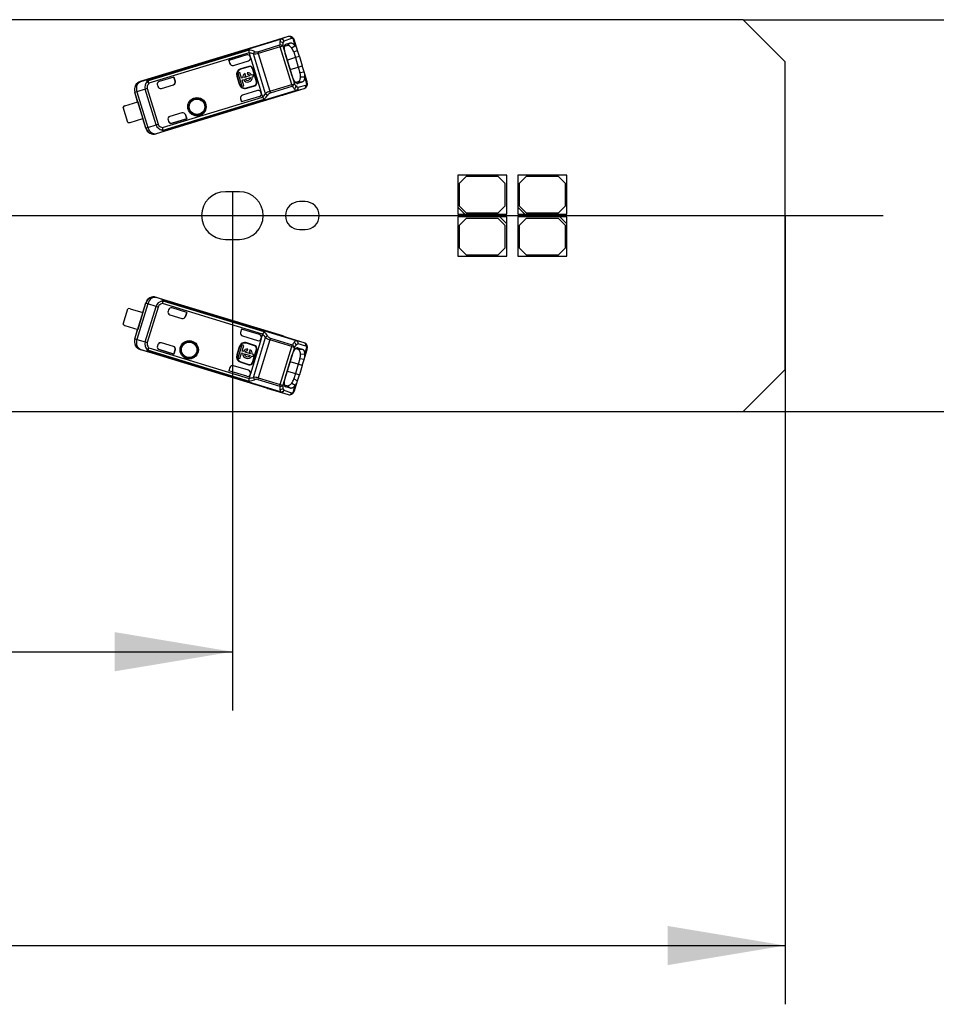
# Model space of a CAD drawing. Header units: millimetres. Extents: x 16 to 406, y 5 to 285.
# Tile 6 of 14: x 177 to 209, y 94 to 129. Entities that reach past the tile are written whole.
import ezdxf
from ezdxf.enums import TextEntityAlignment as Align
from ezdxf.lldxf.tags import DXFTag

# ---------------------------------------------------------------- set-up
doc = ezdxf.new("R2010")
doc.units = ezdxf.units.MM
doc.layers.add('Default', color=7, linetype='Continuous')
doc.layers.add('LINLED_280X28MM_', color=7, linetype='Continuous')
doc.styles.add('SEACAD_Arial', font='arial.ttf')
tags = doc.linetypes.add('CENTER2', pattern=[28.575, 19.05, -3.175, 3.175, -3.175]).pattern_tags.tags
tags[10:11] = [DXFTag(74, 4), DXFTag(75, 0), DXFTag(340, '0'), DXFTag(46, 0.0), DXFTag(50, 0.0), DXFTag(44, 0.0), DXFTag(45, 0.0)]
tags[8:9] = [DXFTag(74, 4), DXFTag(75, 0), DXFTag(340, '0'), DXFTag(46, 0.0), DXFTag(50, 0.0), DXFTag(44, 0.0), DXFTag(45, 0.0)]
tags[6:7] = [DXFTag(74, 4), DXFTag(75, 0), DXFTag(340, '0'), DXFTag(46, 0.0), DXFTag(50, 0.0), DXFTag(44, 0.0), DXFTag(45, 0.0)]
tags[4:5] = [DXFTag(74, 4), DXFTag(75, 0), DXFTag(340, '0'), DXFTag(46, 0.0), DXFTag(50, 0.0), DXFTag(44, 0.0), DXFTag(45, 0.0)]
doc.dimstyles.new('ISO', dxfattribs={"dimtxt": 4.2, "dimasz": 4.2, "dimexe": 2.1, "dimexo": 0, "dimgap": 1.05, "dimtad": 1, "dimlfac": 2, "dimtxsty": 'SEACAD_Arial', "dimblk1": '_SE_FILLED', "dimblk2": '_SE_FILLED', "dimsah": 1, "dimcen": 2.1, "dimadec": 0, "dimazin": 0, "dimtfac": 0.5, "dimtdec": 3, "dimtmove": 0, "dimatfit": 3, "dimfxl": 1, "dimarcsym": 0})

# ---------------------------------------------------------------- blocks, each defined once
blk = doc.blocks.new('SEANNOT_GROUP1')
at = {"layer": 'Default', "color": 7, "linetype": 'CENTER2'}
blk.add_line((61.097, 121.857), (207.597, 121.857), dxfattribs=at)
blk = doc.blocks.new('SE1')
at = {"layer": 'LINLED_280X28MM_', "color": 7, "linetype": 'Continuous'}
for p, q in [((202.597, 128.857), (66.097, 128.857)), ((204.097, 127.357), (202.597, 128.857)), ((181.388, 126.732), (186.068, 128.163)), ((186.069, 128.161), (181.389, 126.73)), ((186.344, 128.255), (185.576, 128.02)), ((186.344, 128.255), (186.068, 128.163)), ((186.069, 128.161), (186.068, 128.163)), ((186.464, 128.187), (186.188, 128.095)), ((186.595, 127.917), (186.515, 128.181)), ((186.675, 127.758), (186.566, 128.115)), ((185.574, 128.024), (181.058, 126.643)), ((184.942, 127.771), (181.34, 126.67)), ((185.255, 127.713), (186.039, 127.953)), ((186.057, 127.893), (185.273, 127.653)), ((185.576, 128.02), (185.574, 128.024)), ((186.057, 127.893), (186.039, 127.953)), ((186.057, 127.893), (186.147, 127.92)), ((186.471, 126.539), (186.057, 127.893)), ((186.147, 127.92), (186.561, 126.566)), ((186.212, 127.912), (186.292, 127.937)), ((186.256, 127.978), (186.233, 127.96)), ((186.256, 127.978), (186.412, 128.027)), ((186.292, 127.937), (186.412, 128.027)), ((186.595, 127.918), (186.471, 127.841)), ((186.675, 127.758), (186.538, 127.695)), ((186.741, 127.544), (186.675, 127.758)), ((184.941, 127.677), (181.367, 126.584)), ((184.859, 127.599), (184.222, 127.404)), ((184.222, 127.404), (184.223, 127.405)), ((184.222, 127.404), (184.257, 127.287)), ((184.859, 127.599), (184.223, 127.405)), ((184.223, 127.405), (184.26, 127.283)), ((184.382, 127.221), (184.924, 127.386)), ((184.859, 127.599), (184.859, 127.599)), ((184.943, 127.668), (184.941, 127.677)), ((184.943, 127.668), (184.984, 127.533)), ((184.991, 127.511), (184.984, 127.533)), ((184.991, 127.511), (185.374, 126.258)), ((185.536, 126.212), (185.099, 127.64)), ((185.273, 127.653), (185.687, 126.299)), ((186.488, 126.84), (186.239, 127.653)), ((186.597, 127.501), (186.312, 127.413)), ((186.538, 127.695), (186.597, 127.501)), ((186.741, 127.544), (186.597, 127.501)), ((186.597, 127.501), (186.7, 127.166)), ((186.741, 127.544), (186.843, 127.21)), ((184.257, 127.287), (184.26, 127.283)), ((184.932, 127.188), (184.646, 127.101)), ((184.646, 127.101), (184.649, 127.088)), ((184.936, 127.176), (184.649, 127.088)), ((184.936, 127.176), (184.932, 127.188)), ((185.074, 127.113), (185.061, 127.109)), ((185.207, 126.631), (185.061, 127.109)), ((185.22, 126.635), (185.074, 127.113)), ((186.415, 127.079), (186.7, 127.166)), ((186.7, 127.166), (186.843, 127.21)), ((186.7, 127.166), (186.759, 126.972)), ((186.908, 126.996), (186.843, 127.21)), ((204.097, 116.357), (204.097, 127.357)), ((181.388, 126.732), (181.066, 126.637)), ((181.367, 126.584), (181.34, 126.67)), ((181.388, 126.732), (181.389, 126.73)), ((182.261, 126.805), (181.735, 126.644)), ((182.26, 126.804), (181.735, 126.644)), ((182.261, 126.805), (182.26, 126.804)), ((182.26, 126.804), (182.304, 126.659)), ((182.306, 126.659), (182.261, 126.805)), ((184.517, 126.838), (184.504, 126.834)), ((184.504, 126.834), (184.592, 126.548)), ((184.517, 126.838), (184.604, 126.551)), ((184.609, 126.968), (184.545, 126.948)), ((184.545, 126.948), (184.69, 126.476)), ((184.671, 126.763), (184.609, 126.968)), ((184.72, 126.778), (184.671, 126.763)), ((184.691, 126.7), (184.739, 126.715)), ((184.753, 126.495), (184.691, 126.7)), ((184.977, 126.857), (184.779, 126.796)), ((184.799, 126.733), (184.996, 126.793)), ((184.819, 126.879), (184.801, 126.939)), ((184.88, 126.963), (184.898, 126.903)), ((185.086, 126.89), (185.036, 126.875)), ((185.056, 126.812), (185.105, 126.827)), ((185.105, 126.827), (185.086, 126.89)), ((186.759, 126.972), (186.908, 126.996)), ((186.785, 126.813), (186.931, 126.819)), ((187.018, 126.639), (186.908, 126.996)), ((187.011, 126.555), (186.931, 126.819)), ((181.233, 126.371), (180.934, 126.283)), ((181.058, 126.643), (181.065, 126.637)), ((181.306, 126.394), (181.233, 126.371)), ((181.621, 125.102), (181.233, 126.371)), ((181.301, 126.651), (181.367, 126.584)), ((181.306, 126.394), (181.694, 125.125)), ((181.669, 126.519), (181.684, 126.469)), ((181.735, 126.644), (181.735, 126.644)), ((181.809, 126.403), (182.239, 126.534)), ((186.631, 126.323), (181.951, 124.892)), ((186.632, 126.321), (181.951, 124.89)), ((182.304, 126.659), (182.306, 126.659)), ((184.592, 126.548), (184.604, 126.551)), ((184.69, 126.476), (184.753, 126.495)), ((185.249, 126.325), (184.707, 126.159)), ((184.854, 126.419), (185.141, 126.506)), ((184.854, 126.419), (184.858, 126.406)), ((184.858, 126.406), (185.145, 126.494)), ((185.145, 126.494), (185.141, 126.506)), ((185.207, 126.631), (185.22, 126.635)), ((185.687, 126.299), (186.471, 126.539)), ((185.705, 126.239), (186.489, 126.479)), ((186.143, 126.164), (186.912, 126.399)), ((186.471, 126.539), (186.561, 126.566)), ((186.489, 126.479), (186.471, 126.539)), ((186.691, 126.634), (186.611, 126.61)), ((186.632, 126.321), (186.631, 126.323)), ((186.632, 126.321), (186.912, 126.399)), ((186.646, 126.581), (186.684, 126.579)), ((186.841, 126.626), (186.684, 126.579)), ((186.841, 126.626), (186.691, 126.634)), ((186.692, 126.444), (186.972, 126.522)), ((180.867, 126.263), (180.857, 126.268)), ((180.963, 125.922), (180.857, 126.268)), ((180.934, 126.283), (180.867, 126.263)), ((181.257, 124.988), (180.867, 126.263)), ((180.934, 126.283), (181.324, 125.008)), ((186.145, 126.16), (181.628, 124.779)), ((181.851, 125), (185.425, 126.093)), ((181.877, 124.915), (185.479, 126.016)), ((184.641, 126.037), (184.64, 126.034)), ((184.64, 126.034), (184.676, 125.917)), ((184.641, 126.037), (184.677, 125.918)), ((185.314, 126.112), (184.676, 125.917)), ((185.314, 126.112), (184.677, 125.918)), ((185.314, 126.112), (185.314, 126.112)), ((185.38, 126.237), (185.374, 126.258)), ((185.38, 126.237), (185.422, 126.102)), ((185.687, 126.299), (185.705, 126.239)), ((186.145, 126.16), (186.143, 126.164)), ((180.612, 125.187), (180.444, 125.737)), ((180.508, 125.783), (180.964, 125.922)), ((180.964, 125.922), (181.146, 125.324)), ((184.676, 125.917), (184.677, 125.918)), ((180.691, 125.185), (181.146, 125.324)), ((181.251, 124.977), (181.145, 125.324)), ((182.05, 125.274), (182.065, 125.223)), ((182.546, 125.53), (182.116, 125.398)), ((182.19, 125.157), (182.716, 125.318)), ((182.715, 125.317), (182.19, 125.157)), ((182.671, 125.464), (182.67, 125.463)), ((182.67, 125.463), (182.715, 125.317)), ((182.716, 125.318), (182.671, 125.464)), ((182.716, 125.318), (182.715, 125.317)), ((181.251, 124.977), (181.257, 124.988)), ((181.257, 124.988), (181.324, 125.008)), ((181.324, 125.008), (181.621, 125.102)), ((181.621, 125.102), (181.694, 125.125)), ((181.851, 125), (181.834, 124.909)), ((181.877, 124.915), (181.851, 125)), ((182.19, 125.157), (182.19, 125.157)), ((181.63, 124.788), (181.628, 124.779)), ((181.631, 124.788), (181.951, 124.89)), ((181.951, 124.892), (181.951, 124.89)), ((194.147, 123.307), (192.397, 123.307)), ((192.397, 123.307), (192.397, 122.157)), ((192.697, 123.257), (192.447, 123.007)), ((193.847, 123.257), (192.697, 123.257)), ((194.097, 123.007), (193.847, 123.257)), ((194.147, 121.907), (194.147, 123.307)), ((196.297, 123.307), (194.547, 123.307)), ((194.547, 123.307), (194.547, 122.157)), ((194.847, 123.257), (194.597, 123.007)), ((195.997, 123.257), (194.847, 123.257)), ((196.247, 123.007), (195.997, 123.257)), ((196.297, 121.907), (196.297, 123.307)), ((192.447, 123.007), (192.447, 122.207)), ((194.097, 122.207), (194.097, 123.007)), ((194.597, 123.007), (194.597, 122.207)), ((196.247, 122.207), (196.247, 123.007)), ((184.597, 122.707), (184.097, 122.707)), ((186.947, 122.357), (186.747, 122.357)), ((192.397, 122.157), (192.397, 121.907)), ((192.647, 121.907), (192.397, 122.157)), ((192.447, 122.207), (192.697, 121.957)), ((193.847, 121.957), (194.097, 122.207)), ((194.547, 122.157), (194.547, 121.907)), ((194.797, 121.907), (194.547, 122.157)), ((194.597, 122.207), (194.847, 121.957)), ((195.997, 121.957), (196.247, 122.207)), ((192.397, 121.907), (192.647, 121.907)), ((193.897, 121.807), (192.397, 121.807)), ((192.397, 121.807), (192.397, 120.407)), ((192.697, 121.757), (192.447, 121.507)), ((192.647, 121.907), (194.147, 121.907)), ((192.697, 121.957), (193.847, 121.957)), ((193.847, 121.757), (192.697, 121.757)), ((194.097, 121.507), (193.847, 121.757)), ((194.147, 121.807), (193.897, 121.807)), ((193.897, 121.807), (194.147, 121.557)), ((194.147, 121.557), (194.147, 121.807)), ((194.547, 121.907), (194.797, 121.907)), ((196.047, 121.807), (194.547, 121.807)), ((194.547, 121.807), (194.547, 120.407)), ((194.847, 121.757), (194.597, 121.507)), ((194.797, 121.907), (196.297, 121.907)), ((194.847, 121.957), (195.997, 121.957)), ((195.997, 121.757), (194.847, 121.757)), ((196.247, 121.507), (195.997, 121.757)), ((196.297, 121.807), (196.047, 121.807)), ((196.047, 121.807), (196.297, 121.557)), ((196.297, 121.557), (196.297, 121.807)), ((192.447, 121.507), (192.447, 120.707)), ((194.097, 120.707), (194.097, 121.507)), ((194.147, 120.407), (194.147, 121.557)), ((194.597, 121.507), (194.597, 120.707)), ((196.247, 120.707), (196.247, 121.507)), ((196.297, 120.407), (196.297, 121.557)), ((186.747, 121.357), (186.947, 121.357)), ((184.097, 121.007), (184.597, 121.007)), ((192.447, 120.707), (192.697, 120.457)), ((193.847, 120.457), (194.097, 120.707)), ((194.597, 120.707), (194.847, 120.457)), ((195.997, 120.457), (196.247, 120.707)), ((192.397, 120.407), (194.147, 120.407)), ((192.697, 120.457), (193.847, 120.457)), ((194.547, 120.407), (196.297, 120.407)), ((194.847, 120.457), (195.997, 120.457)), ((186.145, 117.554), (181.628, 118.935)), ((181.628, 118.935), (181.63, 118.926)), ((180.867, 117.451), (181.257, 118.726)), ((181.324, 118.706), (180.934, 117.431)), ((181.145, 118.39), (181.251, 118.737)), ((181.233, 117.343), (181.621, 118.612)), ((181.257, 118.726), (181.251, 118.737)), ((181.324, 118.706), (181.257, 118.726)), ((181.694, 118.589), (181.306, 117.32)), ((181.621, 118.612), (181.324, 118.706)), ((181.694, 118.589), (181.621, 118.612)), ((181.951, 118.824), (181.631, 118.926)), ((181.834, 118.805), (181.851, 118.714)), ((181.851, 118.714), (181.877, 118.799)), ((185.425, 117.621), (181.851, 118.714)), ((185.479, 117.698), (181.877, 118.799)), ((181.951, 118.824), (181.951, 118.822)), ((181.951, 118.824), (186.632, 117.393)), ((186.631, 117.391), (181.951, 118.822)), ((180.444, 117.977), (180.612, 118.527)), ((180.691, 118.529), (181.146, 118.39)), ((181.146, 118.39), (180.964, 117.792)), ((182.065, 118.491), (182.05, 118.44)), ((182.116, 118.316), (182.546, 118.184)), ((182.716, 118.396), (182.19, 118.557)), ((182.19, 118.557), (182.19, 118.557)), ((182.715, 118.397), (182.19, 118.557)), ((182.715, 118.397), (182.67, 118.251)), ((182.67, 118.251), (182.671, 118.25)), ((182.671, 118.25), (182.716, 118.396)), ((182.716, 118.396), (182.715, 118.397)), ((180.508, 117.931), (180.964, 117.792)), ((180.857, 117.446), (180.963, 117.792)), ((184.676, 117.797), (184.64, 117.68)), ((184.677, 117.796), (184.64, 117.675)), ((184.64, 117.68), (184.64, 117.675)), ((185.314, 117.602), (184.676, 117.797)), ((184.676, 117.797), (184.677, 117.796)), ((185.314, 117.602), (184.677, 117.796)), ((184.707, 117.555), (185.249, 117.389)), ((185.314, 117.602), (185.314, 117.602)), ((185.422, 117.612), (185.38, 117.477)), ((185.422, 117.612), (185.425, 117.621)), ((186.143, 117.55), (186.145, 117.554)), ((186.912, 117.315), (186.143, 117.55)), ((180.857, 117.446), (180.867, 117.451)), ((180.867, 117.451), (180.934, 117.431)), ((180.934, 117.431), (181.233, 117.343)), ((181.233, 117.343), (181.306, 117.32)), ((181.684, 117.245), (181.669, 117.195)), ((182.239, 117.18), (181.809, 117.311)), ((184.592, 117.167), (184.504, 116.88)), ((184.69, 117.238), (184.545, 116.766)), ((184.604, 117.163), (184.592, 117.167)), ((184.753, 117.219), (184.69, 117.238)), ((184.691, 117.014), (184.753, 117.219)), ((184.858, 117.308), (184.854, 117.295)), ((185.141, 117.208), (184.854, 117.295)), ((185.145, 117.22), (184.858, 117.308)), ((185.374, 117.456), (184.991, 116.203)), ((185.099, 116.074), (185.536, 117.502)), ((185.141, 117.208), (185.145, 117.22)), ((185.687, 117.415), (185.273, 116.061)), ((185.374, 117.456), (185.38, 117.477)), ((186.471, 117.175), (185.687, 117.415)), ((185.705, 117.475), (186.489, 117.235)), ((186.057, 115.822), (186.471, 117.175)), ((186.471, 117.175), (186.489, 117.235)), ((186.471, 117.175), (186.561, 117.148)), ((186.631, 117.391), (186.632, 117.393)), ((186.912, 117.315), (186.632, 117.393)), ((186.972, 117.192), (186.692, 117.27)), ((181.065, 117.077), (181.058, 117.071)), ((185.574, 115.69), (181.058, 117.071)), ((181.066, 117.077), (181.388, 116.982)), ((181.367, 117.13), (181.301, 117.063)), ((181.34, 117.044), (181.367, 117.13)), ((181.34, 117.044), (184.943, 115.943)), ((181.367, 117.13), (184.941, 116.037)), ((181.389, 116.984), (181.388, 116.982)), ((186.068, 115.551), (181.388, 116.982)), ((186.069, 115.553), (181.389, 116.984)), ((181.735, 117.07), (181.735, 117.07)), ((181.735, 117.07), (182.261, 116.909)), ((182.26, 116.91), (181.735, 117.07)), ((182.304, 117.055), (182.26, 116.91)), ((182.261, 116.909), (182.26, 116.91)), ((182.261, 116.909), (182.306, 117.055)), ((182.306, 117.055), (182.304, 117.055)), ((184.504, 116.88), (184.517, 116.876)), ((184.604, 117.163), (184.517, 116.876)), ((184.609, 116.746), (184.671, 116.951)), ((184.671, 116.951), (184.72, 116.936)), ((184.739, 116.999), (184.691, 117.014)), ((184.779, 116.918), (184.977, 116.857)), ((184.996, 116.921), (184.799, 116.981)), ((184.878, 117.027), (184.896, 117.088)), ((184.975, 117.063), (184.957, 117.003)), ((185.036, 116.839), (185.086, 116.824)), ((185.105, 116.887), (185.056, 116.902)), ((185.061, 116.605), (185.207, 117.083)), ((185.074, 116.601), (185.22, 117.079)), ((185.086, 116.824), (185.105, 116.887)), ((185.22, 117.079), (185.207, 117.083)), ((186.561, 117.148), (186.147, 115.794)), ((186.239, 116.062), (186.488, 116.875)), ((186.61, 117.104), (186.691, 117.08)), ((186.684, 117.135), (186.655, 117.133)), ((186.684, 117.135), (186.841, 117.088)), ((186.691, 117.08), (186.841, 117.088)), ((186.931, 116.896), (186.785, 116.901)), ((186.908, 116.718), (187.018, 117.075)), ((186.931, 116.895), (187.011, 117.159)), ((184.924, 116.328), (184.382, 116.493)), ((184.545, 116.766), (184.609, 116.746)), ((184.649, 116.626), (184.646, 116.613)), ((184.646, 116.613), (184.932, 116.526)), ((184.649, 116.626), (184.936, 116.538)), ((184.932, 116.526), (184.936, 116.538)), ((185.061, 116.605), (185.074, 116.601)), ((186.7, 116.548), (186.415, 116.635)), ((186.7, 116.548), (186.597, 116.214)), ((186.759, 116.742), (186.7, 116.548)), ((186.843, 116.504), (186.7, 116.548)), ((186.843, 116.504), (186.741, 116.17)), ((186.908, 116.718), (186.759, 116.742)), ((186.843, 116.504), (186.908, 116.718)), ((184.257, 116.427), (184.222, 116.31)), ((184.222, 116.31), (184.223, 116.309)), ((184.859, 116.115), (184.222, 116.31)), ((184.259, 116.429), (184.223, 116.309)), ((184.859, 116.115), (184.223, 116.309)), ((184.259, 116.429), (184.257, 116.427)), ((184.859, 116.115), (184.859, 116.115)), ((184.984, 116.181), (184.943, 116.046)), ((184.984, 116.181), (184.991, 116.203)), ((186.312, 116.301), (186.597, 116.214)), ((186.597, 116.214), (186.538, 116.019)), ((186.597, 116.214), (186.741, 116.17)), ((186.675, 115.956), (186.741, 116.17)), ((202.597, 114.857), (204.097, 116.357)), ((185.273, 116.061), (185.255, 116.001)), ((185.255, 116.001), (186.039, 115.761)), ((185.273, 116.061), (186.057, 115.822)), ((186.039, 115.761), (186.057, 115.822)), ((186.057, 115.822), (186.147, 115.794)), ((186.292, 115.777), (186.213, 115.802)), ((186.225, 115.76), (186.256, 115.736)), ((186.413, 115.687), (186.292, 115.777)), ((186.471, 115.873), (186.595, 115.796)), ((186.515, 115.533), (186.595, 115.797)), ((186.538, 116.019), (186.675, 115.956)), ((186.566, 115.599), (186.675, 115.956)), ((185.574, 115.69), (185.576, 115.694)), ((185.576, 115.694), (186.344, 115.459)), ((186.068, 115.551), (186.344, 115.459)), ((186.068, 115.551), (186.069, 115.553)), ((186.188, 115.619), (186.464, 115.527)), ((186.413, 115.687), (186.256, 115.736)), ((66.097, 114.857), (202.597, 114.857))]:
    blk.add_line(p, q, dxfattribs=at)
for centre, radius in [((183.082, 125.746), 0.328), ((183.082, 125.746), 0.293), ((183.082, 125.746), 0.276), ((183.082, 125.746), 0.275), ((182.804, 117.06), 0.328), ((182.804, 117.06), 0.293), ((182.804, 117.06), 0.276), ((182.804, 117.06), 0.275)]:
    blk.add_circle(centre, radius, dxfattribs=at)
for centre, radius, start, end in [((186.244, 128.056), 0.204, 149.1402, 175.8842), ((186.09, 128.059), 0.103, 20.1147, 101.8366), ((186.326, 127.991), 0.173, 143.1297, 170.8377), ((186.392, 128.095), 0.167, 63.0783, 107.7925), ((186.37, 128.161), 0.0975, 15.48, 105.0009), ((186.38, 128.076), 0.189, 26.6915, 54.3599), ((185.363, 127.717), 0.424, 172.6644, 185.4196), ((184.889, 127.141), 0.632, 67.4025, 85.2073), ((185.302, 127.609), 0.205, 145.6716, 171.315), ((185.21, 127.891), 0.184, 244.9123, 283.9576), ((186.674, 127.999), 0.637, 173.5301, 184.1727), ((186.061, 127.83), 0.125, 46.2644, 100.1817), ((186.051, 127.941), 0.13, 36.6899, 94.2062), ((186.614, 127.93), 0.467, 169.0817, 181.248), ((186.059, 127.563), 0.497, 15.3579, 33.951), ((186.311, 127.674), 0.374, 12.9544, 40.5929), ((185.156, 128.054), 0.417, 262.1137, 286.2196), ((224.216, 139.579), 40.729, 196.9391, 197.0276), ((184.708, 126.897), 0.213, 107, 197), ((184.708, 126.897), 0.2, 107, 197), ((184.966, 127.08), 0.113, 17, 107), ((184.966, 127.08), 0.1, 17, 107), ((181.367, 126.567), 0.107, 104.5505, 128.0353), ((184.888, 126.795), 0.169, 121.2042, 185.6727), ((184.888, 126.795), 0.169, 208.3273, 5.6727), ((184.888, 126.795), 0.108, 129.432, 179.2153), ((184.888, 126.795), 0.108, 214.7847, 359.2153), ((184.888, 126.795), 0.169, 28.3273, 92.7958), ((184.888, 126.795), 0.108, 34.7847, 84.568), ((186.222, 126.802), 0.563, 1.1652, 17.5311), ((186.561, 126.862), 0.373, 353.3645, 21.054), ((181.154, 126.35), 0.3, 107.1689, 196.9956), ((181.512, 126.451), 0.29, 136.4275, 195.9136), ((181.78, 126.498), 0.1, 197, 287), ((184.796, 126.61), 0.213, 197, 287), ((184.796, 126.61), 0.2, 197, 287), ((185.112, 126.602), 0.1, 287, 17), ((185.112, 126.602), 0.113, 287, 17), ((186.439, 126.593), 0.125, 293.8298, 347.7248), ((187.048, 126.799), 0.644, 209.8599, 220.4072), ((186.497, 126.492), 0.126, 298.6609, 358.5718), ((186.718, 126.508), 0.204, 218.2415, 244.861), ((186.953, 126.819), 0.467, 212.7622, 224.9319), ((186.749, 126.608), 0.173, 223.1713, 250.8588), ((186.592, 126.419), 0.103, 292.1481, 13.892), ((186.862, 126.558), 0.166, 286.1209, 331.0296), ((186.88, 126.491), 0.0975, 289.0033, 18.5118), ((186.936, 126.52), 0.0836, 329.1369, 25.1609), ((186.848, 126.565), 0.182, 339.9433, 8.2946), ((185, 126.651), 0.693, 307.5131, 320.6749), ((185.641, 126.189), 0.236, 203.7859, 226.799), ((185.068, 126.522), 0.652, 309.115, 326.3324), ((185.813, 125.904), 0.414, 107.6937, 131.971), ((185.677, 126.337), 0.188, 221.3731, 249.4433), ((185.769, 126.066), 0.184, 110.1717, 149.1567), ((180.545, 125.663), 0.125, 107, 143.8699), ((182.145, 125.303), 0.1, 107, 197), ((180.655, 125.305), 0.125, 250.1301, 287), ((181.544, 125.075), 0.3, 197.0044, 286.832), ((181.897, 125.193), 0.291, 198.2023, 257.458), ((181.841, 125.015), 0.107, 265.9631, 289.4493), ((184.097, 121.857), 0.85, 90, 270), ((184.597, 121.857), 0.85, 270, 90), ((186.747, 121.857), 0.5, 90, 270), ((186.947, 121.857), 0.5, 270, 90), ((181.544, 118.639), 0.3, 73.1689, 162.9956), ((181.896, 118.522), 0.29, 102.4275, 161.9136), ((181.841, 118.699), 0.107, 70.5505, 94.0353), ((180.655, 118.409), 0.125, 73, 109.8699), ((182.145, 118.411), 0.1, 163, 253), ((180.545, 118.051), 0.125, 216.1301, 253), ((185.797, 117.418), 0.424, 138.6644, 151.4196), ((185.083, 117.205), 0.632, 33.4025, 51.2073), ((185.686, 117.363), 0.205, 111.6716, 137.315), ((185.768, 117.648), 0.184, 210.9123, 249.9576), ((181.154, 117.364), 0.3, 163.0044, 252.832), ((181.513, 117.264), 0.291, 164.2023, 223.458), ((181.78, 117.216), 0.1, 73, 163), ((184.796, 117.104), 0.213, 73, 163), ((184.796, 117.104), 0.2, 73, 163), ((185.112, 117.112), 0.1, 343, 73), ((185.112, 117.112), 0.113, 343, 73), ((185.814, 117.812), 0.417, 228.1137, 252.2196), ((224.642, 105.526), 40.729, 162.9391, 163.0276), ((187.042, 116.918), 0.637, 139.5301, 150.1727), ((186.439, 117.121), 0.125, 12.2644, 66.1817), ((186.717, 117.206), 0.204, 115.1402, 141.8842), ((186.492, 117.219), 0.13, 2.6899, 60.2062), ((186.954, 116.895), 0.467, 135.0817, 147.248), ((186.749, 117.107), 0.173, 109.1297, 136.8377), ((186.592, 117.295), 0.103, 346.1147, 67.8366), ((186.862, 117.155), 0.167, 29.0783, 73.7925), ((186.88, 117.223), 0.0975, 341.48, 71.0009), ((186.841, 117.147), 0.189, 352.6915, 20.3599), ((181.367, 117.147), 0.107, 231.9631, 255.4493), ((184.708, 116.817), 0.213, 163, 253), ((184.708, 116.817), 0.2, 163, 253), ((184.888, 116.919), 0.169, 174.3273, 331.6727), ((184.888, 116.919), 0.169, 87.2042, 151.6727), ((184.888, 116.919), 0.108, 180.7847, 325.2153), ((184.888, 116.919), 0.108, 95.432, 145.2153), ((184.888, 116.919), 0.108, 0.7847, 50.568), ((184.888, 116.919), 0.169, 354.3273, 58.7958), ((186.288, 116.901), 0.497, 341.3579, 359.951), ((186.559, 116.852), 0.374, 338.9544, 6.5929), ((184.966, 116.634), 0.113, 253, 343), ((184.966, 116.634), 0.1, 253, 343), ((185.173, 115.995), 0.236, 169.7859, 192.799), ((184.9, 116.738), 0.693, 273.5131, 286.6749), ((184.885, 116.592), 0.652, 275.115, 292.3324), ((185.157, 115.663), 0.414, 73.6937, 97.971), ((185.285, 116.098), 0.188, 187.3731, 215.4433), ((185.211, 115.822), 0.184, 76.1717, 115.1567), ((186.681, 115.715), 0.644, 175.8599, 186.4072), ((186.061, 115.884), 0.125, 259.8298, 313.7248), ((186.614, 115.784), 0.467, 178.7622, 190.9319), ((185.998, 116.179), 0.563, 327.1652, 343.5311), ((186.312, 116.039), 0.373, 319.3645, 347.054), ((186.053, 115.768), 0.126, 264.6609, 324.5718), ((186.244, 115.658), 0.204, 184.2415, 210.861), ((186.091, 115.655), 0.103, 258.1481, 339.892), ((186.326, 115.723), 0.173, 189.1713, 216.8588), ((186.392, 115.619), 0.166, 252.1209, 297.0296), ((186.37, 115.553), 0.0975, 255.0033, 344.5118), ((186.432, 115.546), 0.0836, 295.1369, 351.1609), ((186.384, 115.632), 0.182, 305.9433, 334.2946)]:
    blk.add_arc(centre, radius, start, end, dxfattribs=at)
for centre, major_axis, ratio, start_param, end_param in [((186.098, 128.067), (-0.0315, 0.0949), 0.939661, 4.689876, 6.257716), ((186.596, 127.756), (0.131, -0.431), 0.342128, 2.840741, 3.150375), ((186.425, 128.153), (-0.0426, -0.0905), 0.8975, 2.254603, 3.141253), ((186.471, 128.086), (-0.0956, -0.0292), 0.754543, 3.141566, 3.269979), ((185.662, 127.737), (-0.088, 0.287), 0.999962, 6.103357, 6.283185), ((184.888, 127.504), (0.0292, -0.0956), 0.999994, 1.570796, 3.141593), ((184.888, 127.504), (0.0292, -0.0956), 0.999994, 1.570796, 3.141593), ((184.895, 127.482), (0.0292, -0.0956), 0.999848, 0, 1.570796), ((184.987, 126.768), (-0.267, 0.873), 0.824042, 5.782084, 5.986329), ((184.353, 127.316), (0.0883, -0.047), 0.999695, 3.926839, 5.497939), ((184.355, 127.316), (0.0883, -0.047), 0.999695, 3.9588, 4.712389), ((181.144, 126.356), (0.265, -0.141), 0.999924, 2.349833, 3.926953), ((181.154, 126.35), (-0.085, 0.288), 0.766027, 0.015882, 1.578763), ((181.764, 126.548), (0.0292, -0.0956), 0.999994, 3.141593, 4.712389), ((181.764, 126.549), (0.0292, -0.0956), 0.999994, 3.141593, 4.712389), ((182.209, 126.629), (-0.0956, -0.0292), 0.999848, 1.570796, 3.141593), ((182.21, 126.63), (-0.0956, -0.0292), 0.999848, 1.570796, 3.141593), ((185.278, 126.229), (-0.0292, 0.0956), 0.999848, 4.712389, 6.283185), ((186.602, 126.416), (-0.0269, 0.0963), 0.939661, 3.16702, 4.734915), ((186.842, 126.953), (-0.132, 0.43), 0.34204, 3.132977, 3.443088), ((186.922, 126.61), (0.0956, 0.0292), 0.754543, 6.092026, 6.283031), ((184.736, 126.063), (0.047, 0.0883), 0.999695, 0.785246, 2.356347), ((184.737, 126.065), (0.047, 0.0883), 0.999695, 1.570796, 2.343651), ((185.285, 126.208), (-0.0292, 0.0956), 0.999994, 3.140004, 4.712389), ((185.285, 126.207), (-0.0292, 0.0956), 0.999994, 3.140535, 4.712389), ((186.057, 126.446), (-0.088, 0.287), 0.999962, 3.141593, 3.321417), ((182.574, 125.434), (-0.0956, -0.0292), 0.999848, 3.141593, 4.712389), ((182.576, 125.434), (-0.0956, -0.0292), 0.999848, 3.141593, 4.712389), ((181.538, 125.065), (0.141, 0.265), 0.999924, 2.356233, 3.933355), ((181.544, 125.075), (-0.091, 0.286), 0.766027, 1.56283, 3.125719), ((182.161, 125.253), (-0.0292, 0.0956), 0.999994, 1.570796, 3.141593), ((182.161, 125.252), (-0.0292, 0.0956), 0.999994, 1.570796, 3.141593), ((181.538, 118.649), (0.141, -0.265), 0.999924, 2.349833, 3.926953), ((181.544, 118.639), (0.091, 0.286), 0.766027, 0.015882, 1.578763), ((182.161, 118.461), (-0.0292, -0.0956), 0.999994, 3.141593, 4.712389), ((182.161, 118.462), (-0.0292, -0.0956), 0.999994, 3.141593, 4.712389), ((182.574, 118.28), (-0.0956, 0.0292), 0.999848, 1.570796, 3.141593), ((182.576, 118.28), (-0.0956, 0.0292), 0.999848, 1.570796, 3.141593), ((184.736, 117.651), (0.047, -0.0883), 0.999695, 3.926839, 5.497939), ((184.737, 117.649), (0.047, -0.0883), 0.999695, 3.9588, 4.712389), ((185.285, 117.506), (-0.0292, -0.0956), 0.999994, 1.570796, 3.141593), ((185.285, 117.507), (-0.0292, -0.0956), 0.999994, 1.570796, 3.141593), ((184.956, 116.841), (0.267, 0.873), 0.824042, 5.782084, 5.986329), ((186.057, 117.268), (0.088, 0.287), 0.999962, 6.103357, 6.283185), ((181.144, 117.358), (0.265, 0.141), 0.999924, 2.356233, 3.933355), ((181.154, 117.364), (0.085, 0.288), 0.766027, 1.56283, 3.125719), ((181.764, 117.166), (0.0292, 0.0956), 0.999994, 1.570796, 3.141593), ((181.764, 117.165), (0.0292, 0.0956), 0.999994, 1.570796, 3.141593), ((182.209, 117.085), (-0.0956, 0.0292), 0.999848, 3.141593, 4.712389), ((182.21, 117.084), (-0.0956, 0.0292), 0.999848, 3.141593, 4.712389), ((185.278, 117.485), (-0.0292, -0.0956), 0.999848, 0, 1.570796), ((186.602, 117.298), (0.0269, 0.0963), 0.939661, 4.689876, 6.257716), ((186.842, 116.76), (-0.132, -0.431), 0.342128, 2.840741, 3.150375), ((186.922, 117.186), (-0.0859, -0.0511), 0.8975, 2.254603, 3.141253), ((186.922, 117.105), (-0.0956, 0.0292), 0.754543, 3.141566, 3.269979), ((184.353, 116.398), (0.0883, 0.047), 0.999695, 0.785246, 2.356347), ((184.355, 116.398), (0.0883, 0.047), 0.999695, 1.570796, 2.343651), ((184.888, 116.211), (0.0292, 0.0956), 0.999994, 3.140004, 4.712389), ((184.888, 116.21), (0.0292, 0.0956), 0.999994, 3.140535, 4.712389), ((184.895, 116.232), (0.0292, 0.0956), 0.999848, 4.712389, 6.283185), ((185.662, 115.977), (0.088, 0.287), 0.999962, 3.141593, 3.321417), ((186.098, 115.647), (0.0315, 0.0949), 0.939661, 3.16702, 4.734915), ((186.596, 115.958), (0.132, 0.43), 0.34204, 3.132977, 3.443088), ((186.471, 115.628), (0.0956, -0.0292), 0.754543, 6.092026, 6.283031)]:
    blk.add_ellipse(centre, major_axis=major_axis, ratio=ratio, start_param=start_param, end_param=end_param, dxfattribs=at)
for points, degree, knots in [([(186.566, 128.115), (186.563, 128.124), (186.558, 128.14), (186.546, 128.158), (186.533, 128.173), (186.521, 128.178), (186.515, 128.181)], 3, [0, 0, 0, 0, 0.244652, 0.491458, 0.742562, 1, 1, 1, 1]), ([(186.239, 127.653), (186.203, 127.774), (186.207, 127.868), (186.212, 127.963), (186.256, 127.978)], 2, [0, 0, 0, 0.5, 0.5, 1, 1, 1]), ([(186.471, 127.84), (186.464, 127.848), (186.447, 127.867), (186.422, 127.89), (186.396, 127.91), (186.37, 127.927), (186.344, 127.937), (186.317, 127.942), (186.301, 127.939), (186.292, 127.937)], 3, [0, 0, 0, 0, 0.117572, 0.243562, 0.37798, 0.520832, 0.672119, 0.831843, 1, 1, 1, 1]), ([(186.413, 128.027), (186.45, 128.039), (186.498, 128.01), (186.546, 127.981), (186.595, 127.917)], 2, [0, 0, 0, 0.5, 0.5, 1, 1, 1]), ([(181.301, 126.651), (181.303, 126.659), (181.306, 126.673), (181.315, 126.689), (181.328, 126.704), (181.351, 126.719), (181.376, 126.728), (181.388, 126.732)], 3, [0, 0, 0, 0, 0.236284, 0.423963, 0.564449, 0.773732, 1, 1, 1, 1]), ([(181.389, 126.73), (181.384, 126.728), (181.374, 126.724), (181.361, 126.717), (181.352, 126.71), (181.344, 126.702), (181.34, 126.693), (181.339, 126.682), (181.34, 126.674), (181.34, 126.67)], 3, [0, 0, 0, 0, 0.110474, 0.221192, 0.340028, 0.473427, 0.625996, 0.800833, 1, 1, 1, 1]), ([(186.684, 126.579), (186.638, 126.569), (186.582, 126.643), (186.525, 126.718), (186.488, 126.84)], 2, [0, 0, 0, 0.5, 0.5, 1, 1, 1]), ([(186.691, 126.634), (186.697, 126.636), (186.71, 126.641), (186.727, 126.654), (186.742, 126.672), (186.758, 126.7), (186.774, 126.745), (186.781, 126.791), (186.785, 126.814)], 3, [0, 0, 0, 0, 0.133579, 0.264223, 0.391943, 0.516748, 0.763963, 1, 1, 1, 1]), ([(187.012, 126.555), (187.014, 126.56), (187.02, 126.569), (187.024, 126.584), (187.025, 126.601), (187.023, 126.619), (187.019, 126.632), (187.018, 126.639)], 3, [0, 0, 0, 0, 0.20636, 0.408491, 0.607418, 0.804218, 1, 1, 1, 1]), ([(181.951, 124.89), (181.943, 124.888), (181.926, 124.883), (181.902, 124.88), (181.879, 124.881), (181.856, 124.888), (181.842, 124.901), (181.834, 124.909)], 3, [0, 0, 0, 0, 0.153428, 0.297342, 0.437906, 0.666819, 1, 1, 1, 1]), ([(181.877, 124.915), (181.88, 124.909), (181.884, 124.9), (181.896, 124.891), (181.91, 124.887), (181.928, 124.888), (181.943, 124.891), (181.951, 124.892)], 3, [0, 0, 0, 0, 0.272042, 0.497908, 0.684926, 0.845835, 1, 1, 1, 1]), ([(181.834, 118.805), (181.84, 118.811), (181.85, 118.821), (181.867, 118.829), (181.886, 118.834), (181.914, 118.834), (181.938, 118.827), (181.951, 118.824)], 3, [0, 0, 0, 0, 0.236284, 0.423963, 0.564449, 0.773732, 1, 1, 1, 1]), ([(181.951, 118.822), (181.945, 118.823), (181.935, 118.825), (181.921, 118.827), (181.909, 118.826), (181.898, 118.824), (181.89, 118.819), (181.882, 118.811), (181.879, 118.803), (181.877, 118.799)], 3, [0, 0, 0, 0, 0.110474, 0.221192, 0.340028, 0.473427, 0.625996, 0.800833, 1, 1, 1, 1]), ([(181.388, 116.982), (181.38, 116.985), (181.363, 116.99), (181.342, 117.001), (181.323, 117.015), (181.309, 117.034), (181.304, 117.052), (181.301, 117.063)], 3, [0, 0, 0, 0, 0.153428, 0.297342, 0.437906, 0.666819, 1, 1, 1, 1]), ([(181.34, 117.044), (181.34, 117.038), (181.338, 117.027), (181.343, 117.014), (181.352, 117.003), (181.368, 116.993), (181.382, 116.987), (181.389, 116.984)], 3, [0, 0, 0, 0, 0.272042, 0.497908, 0.684926, 0.845835, 1, 1, 1, 1]), ([(186.488, 116.875), (186.526, 116.995), (186.582, 117.071), (186.638, 117.147), (186.684, 117.135)], 2, [0, 0, 0, 0.5, 0.5, 1, 1, 1]), ([(186.785, 116.9), (186.783, 116.911), (186.78, 116.936), (186.772, 116.969), (186.762, 117), (186.75, 117.029), (186.734, 117.052), (186.714, 117.071), (186.699, 117.077), (186.691, 117.08)], 3, [0, 0, 0, 0, 0.117572, 0.243562, 0.37798, 0.520832, 0.672119, 0.831843, 1, 1, 1, 1]), ([(186.841, 117.088), (186.879, 117.077), (186.903, 117.026), (186.926, 116.975), (186.931, 116.895)], 2, [0, 0, 0, 0.5, 0.5, 1, 1, 1]), ([(187.018, 117.075), (187.02, 117.084), (187.024, 117.1), (187.025, 117.122), (187.022, 117.142), (187.015, 117.153), (187.012, 117.159)], 3, [0, 0, 0, 0, 0.244652, 0.491458, 0.742562, 1, 1, 1, 1]), ([(186.256, 115.736), (186.213, 115.753), (186.207, 115.846), (186.202, 115.939), (186.239, 116.062)], 2, [0, 0, 0, 0.5, 0.5, 1, 1, 1]), ([(186.292, 115.777), (186.299, 115.776), (186.313, 115.772), (186.334, 115.774), (186.356, 115.78), (186.386, 115.795), (186.424, 115.823), (186.456, 115.857), (186.471, 115.874)], 3, [0, 0, 0, 0, 0.133579, 0.264223, 0.391943, 0.516748, 0.763963, 1, 1, 1, 1]), ([(186.515, 115.533), (186.519, 115.535), (186.529, 115.539), (186.541, 115.55), (186.551, 115.563), (186.559, 115.579), (186.564, 115.592), (186.566, 115.599)], 3, [0, 0, 0, 0, 0.20636, 0.408491, 0.607418, 0.804218, 1, 1, 1, 1])]:
    blk.add_open_spline(points, degree=degree, knots=knots, dxfattribs=at)
for points, degree in [([(186.931, 126.819), (186.921, 126.651), (186.841, 126.626)], 2), ([(181.367, 126.584), (181.347, 126.565), (181.317, 126.524), (181.296, 126.457), (181.3, 126.415), (181.306, 126.394)], 3), ([(181.694, 125.125), (181.701, 125.104), (181.721, 125.067), (181.777, 125.023), (181.824, 125.006), (181.851, 125)], 3), ([(181.851, 118.714), (181.824, 118.708), (181.777, 118.691), (181.721, 118.647), (181.701, 118.61), (181.694, 118.589)], 3), ([(181.306, 117.32), (181.3, 117.3), (181.296, 117.257), (181.317, 117.19), (181.347, 117.149), (181.367, 117.13)], 3), ([(186.595, 115.797), (186.493, 115.662), (186.413, 115.687)], 2)]:
    blk.add_open_spline(points, degree=degree, dxfattribs=at)
blk = doc.blocks.new('DMBLK6')
at = {"layer": 'Default', "linetype": 'Continuous'}
for points in [[(219.414, 124.657), (218.714, 128.857), (218.014, 124.657)], [(219.414, 119.057), (218.014, 119.057), (218.714, 114.857)]]:
    blk.add_hatch(color=7, dxfattribs=at).paths.add_polyline_path(points)
at = {"layer": 'Default', "color": 7, "linetype": 'Continuous'}
for p, q in [((202.597, 128.857), (220.814, 128.857)), ((218.714, 114.857), (218.714, 128.857)), ((202.597, 114.857), (220.814, 114.857))]:
    blk.add_line(p, q, dxfattribs=at)
at = {"layer": 'Default', "color": 7, "linetype": 'Continuous', "style": 'SEACAD_Arial'}
blk.add_text('28', height=4.2, rotation=90, dxfattribs=at).set_placement((213.464, 118.57), align=Align.TOP_LEFT)
blk = doc.blocks.new('_SE_FILLED')
at = {"color": 0}
blk.add_line((0, 0), (-1, 0), dxfattribs=at)
blk.add_solid([(0, 0), (-1, -0.1665), (-1, 0.1665), (0, 0)], dxfattribs=at)
blk = doc.blocks.new('DMBLK8')
at = {"layer": 'Default', "linetype": 'Continuous'}
for points in [[(148.547, 105.572), (148.547, 106.972), (144.347, 106.272)], [(180.147, 105.572), (184.347, 106.272), (180.147, 106.972)]]:
    blk.add_hatch(color=7, dxfattribs=at).paths.add_polyline_path(points)
at = {"layer": 'Default', "color": 7, "linetype": 'Continuous'}
for p, q in [((184.347, 122.704), (184.347, 104.172)), ((144.347, 121.857), (144.347, 104.172)), ((144.347, 106.272), (184.347, 106.272))]:
    blk.add_line(p, q, dxfattribs=at)
at = {"layer": 'Default', "color": 7, "linetype": 'Continuous', "style": 'SEACAD_Arial'}
blk.add_text('80', height=4.2, dxfattribs=at).set_placement((161.06, 111.522), align=Align.TOP_LEFT)
blk = doc.blocks.new('DMBLK23')
at = {"layer": 'Default', "linetype": 'Continuous'}
for points in [[(68.797, 95.072), (68.797, 96.472), (64.597, 95.772)], [(199.897, 95.072), (204.097, 95.772), (199.897, 96.472)]]:
    blk.add_hatch(color=7, dxfattribs=at).paths.add_polyline_path(points)
at = {"layer": 'Default', "color": 7, "linetype": 'Continuous'}
for p, q in [((204.097, 121.857), (204.097, 93.672)), ((64.597, 116.357), (64.597, 93.672)), ((64.597, 95.772), (204.097, 95.772))]:
    blk.add_line(p, q, dxfattribs=at)
at = {"layer": 'Default', "color": 7, "linetype": 'Continuous', "style": 'SEACAD_Arial'}
blk.add_text('279', height=4.2, dxfattribs=at).set_placement((129.416, 101.022), align=Align.TOP_LEFT)

msp = doc.modelspace()

# ---------------------------------------------------------------- block references
at = {"layer": 'Default'}
for name in ['SE1', 'SEANNOT_GROUP1']:
    msp.add_blockref(name, (0, 0), dxfattribs=at)

# ---------------------------------------------------------------- dimensions: what is measured, and where the dimension line sits
at = {"layer": 'Default', "color": 7, "linetype": 'Continuous'}
dim = msp.add_linear_dim(base=(218.7139, 114.857), p1=(202.5969, 114.857), p2=(202.5969, 128.857), angle=90, text='\\A1;<>', dimstyle='ISO', dxfattribs=at)
dim.commit()
dim.dimension.update_dxf_attribs({"geometry": 'DMBLK6', "text_midpoint": (218.7139, 121.857), "dimtype": 161})
for base, p1, p2, picture, middle in [((204.0969, 95.7719), (64.5969, 127.357), (204.0969, 121.857), 'DMBLK23', (134.3469, 95.7719)), ((184.3469, 106.2719), (144.3469, 121.857), (184.3469, 121.007), 'DMBLK8', (164.3469, 106.2719))]:
    dim = msp.add_linear_dim(base=base, p1=p1, p2=p2, text='\\A1;<>', dimstyle='ISO', dxfattribs=at)
    dim.commit()
    dim.dimension.update_dxf_attribs({"geometry": picture, "text_midpoint": middle, "dimtype": 160})

doc.saveas('drawing.dxf')
